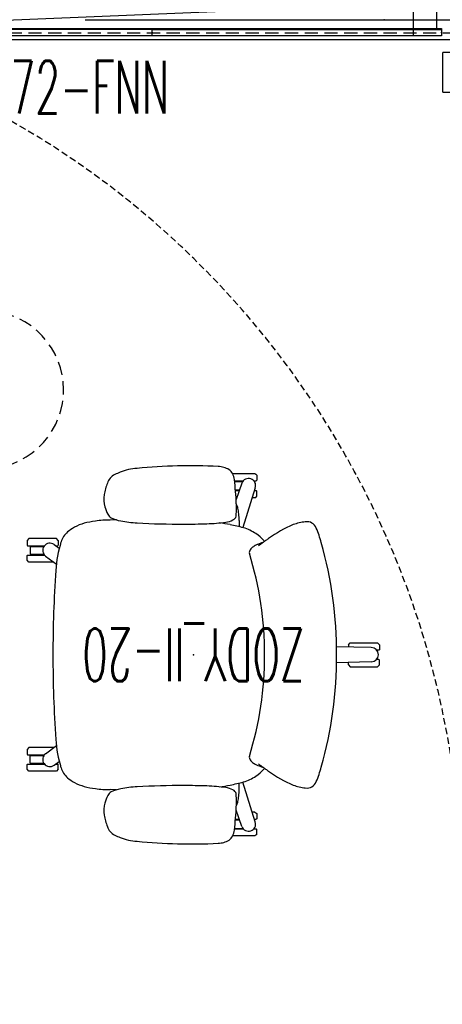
# Model space of a CAD drawing. Header units: inches. Extents: x -44 to 557, y -127 to 150.
# Tile 5 of 250: x 53 to 85, y -62 to 13. Entities that reach past the tile are written whole.
import ezdxf
from ezdxf.enums import TextEntityAlignment as Align

# ---------------------------------------------------------------- set-up
doc = ezdxf.new("R2010")
doc.units = ezdxf.units.IN
doc.header["$MEASUREMENT"] = 0
doc.linetypes.add('DASHEDX2', pattern=[1.5, 1, -0.5])
for name, color, linetype in [('A-FURN-P-COMP', 86, 'Continuous'), ('A-FURN-P-COMP-TEXT2', 86, 'Continuous'), ('A-FURN-P-PNLS', 5, 'Continuous'), ('A-FURN-P-PNLS-ACCESS', 4, 'Continuous'), ('A-FURN-P-PNLS-POWR', 230, 'Continuous'), ('A-FURN-P-PNLS-TEXT2', 5, 'Continuous'), ('A-FURN-P-PNLS-TEXT3', 4, 'Continuous'), ('A-FURN-P-PNLS-TEXT4', 4, 'Continuous'), ('A-FURN-P-SEAT', 12, 'Continuous'), ('A-FURN-P-SEAT-TEXT2', 12, 'Continuous'), ('A-FURN-P-TABLE', 3, 'Continuous'), ('A-FURN-P-TABLE-SWING', 3, 'Continuous'), ('A-FURN-P-TEXT_UTEXT', 7, 'Continuous'), ('A-FURN-P-WKSF-ACC', 202, 'Continuous'), ('PSATTR', 7, 'Continuous')]:
    doc.layers.add(name, color=color, linetype=linetype)
doc.styles.add('0', font='TXT.SHX')
doc.styles.add('CAD_FNT', font='TXT.SHX', dxfattribs={"width": 0.6})
doc.styles.add('PMSymText', font='txt.shx', dxfattribs={"width": 0.65})
doc.styles.get("Standard").update_dxf_attribs({"font": 'arial.ttf'})

# ---------------------------------------------------------------- blocks, each defined once
blk = doc.blocks.new('VZFF1-XX72-EBB-2D')
at = {"layer": 'A-FURN-P-PNLS'}
for p, q in [((0, 0), (0, 3)), ((0, 3), (72, 3)), ((72, 0), (72, 3)), ((0, 0), (72, 0))]:
    blk.add_line(p, q, dxfattribs=at)
for p in [(0, 3), (72, 3), (0, 0), (72, 0)]:
    blk.add_point(p, dxfattribs=at)
at = {"layer": 'A-FURN-P-PNLS-ACCESS'}
for p, q in [((4.496, 7), (-0.004, 7)), ((-0.004, 7), (-0.004, 4)), ((4.496, 7), (4.496, 4)), ((-0.004, 4), (4.496, 4)), ((2.246, 4), (2.246, 3)), ((69.754, -1), (69.754, 0)), ((67.504, -4), (67.504, -1)), ((72.004, -1), (67.504, -1)), ((72.004, -4), (72.004, -1)), ((67.504, -4), (72.004, -4))]:
    blk.add_line(p, q, dxfattribs=at)
at = {"layer": 'A-FURN-P-PNLS-POWR'}
for p, q in [((0, 1.5), (31.685, 1.5)), ((40.315, 1.5), (72, 1.5))]:
    blk.add_line(p, q, dxfattribs=at)
for p in [(8.95, 1.5), (63.05, 1.5)]:
    blk.add_point(p, dxfattribs=at)
at = {"layer": 'A-FURN-P-PNLS-TEXT2', "style": 'CAD_FNT', "width": 0.55, "flags": 8}
blk.add_attdef('ITEXT2', text='', height=6, dxfattribs=at).set_placement((36, 9.699), align=Align.MIDDLE_CENTER)
at = {"layer": 'A-FURN-P-PNLS-TEXT3', "style": 'CAD_FNT', "width": 0.55, "flags": 8}
blk.add_attdef('ITEXT3', text='', height=2.5, dxfattribs=at).set_placement((69.754, -2.5), align=Align.MIDDLE_CENTER)
at = {"layer": 'A-FURN-P-PNLS-TEXT4', "style": 'CAD_FNT', "width": 0.55, "flags": 8}
blk.add_attdef('ITEXT4', text='', height=2.5, rotation=180, dxfattribs=at).set_placement((2.246, 5.5), align=Align.MIDDLE_CENTER)
at = {"layer": 'A-FURN-P-TEXT_UTEXT', "style": 'PMSymText', "width": 0.65, "flags": 8}
for tag, p in [('PSUT1', (35.703, -10)), ('PSUT3', (35.703, -22))]:
    blk.add_attdef(tag, text='', height=4, dxfattribs=at).set_placement(p, align=Align.CENTER)
at = {"layer": 'A-FURN-P-TEXT_UTEXT', "style": 'PMSymText', "width": 0.65}
blk.add_attdef('PSUT2', text='', height=4, dxfattribs=at).set_placement((35.703, -16), align=Align.CENTER)
at = {"layer": 'PSATTR', "flags": 1}
for tag in ['PSON', 'PSMC', 'PSDH', 'PSPN', 'PSQT', 'PSEC', 'PST5', 'PST4', 'PST3', 'PST2', 'PST1']:
    blk.add_attdef(tag, text='', height=1, dxfattribs=at).set_placement((0, 0), align=Align.TOP_CENTER)
blk = doc.blocks.new('VZTI-XX72-NN-2D')
at = {"layer": 'A-FURN-P-PNLS', "linetype": 'DASHEDX2'}
blk.add_line((0, 0.5), (72, 0.5), dxfattribs=at)
at = {"layer": 'A-FURN-P-PNLS'}
for p in [(0, 0), (72, 0)]:
    blk.add_point(p, dxfattribs=at)
at = {"layer": 'A-FURN-P-PNLS-TEXT2', "style": 'CAD_FNT', "width": 0.55, "flags": 8}
blk.add_attdef('ITEXT2', text='', height=4, dxfattribs=at).set_placement((36, -1.625), align=Align.TOP_CENTER)
at = {"layer": 'A-FURN-P-TEXT_UTEXT', "style": 'PMSymText', "width": 0.65, "flags": 8}
for tag, p in [('PSUT1', (34.989, -11.626)), ('PSUT3', (34.989, -23.626))]:
    blk.add_attdef(tag, text='', height=4, dxfattribs=at).set_placement(p, align=Align.CENTER)
at = {"layer": 'A-FURN-P-TEXT_UTEXT', "style": 'PMSymText', "width": 0.65}
blk.add_attdef('PSUT2', text='', height=4, dxfattribs=at).set_placement((34.989, -17.626), align=Align.CENTER)
at = {"layer": 'PSATTR', "flags": 1}
for tag in ['PSON', 'PSMC', 'PSDH', 'PSPN', 'PSQT', 'PSEC', 'PST5', 'PST4', 'PST3', 'PST2', 'PST1']:
    blk.add_attdef(tag, text='', height=1, dxfattribs=at).set_placement((0, 0), align=Align.TOP_CENTER)
blk = doc.blocks.new('VZCC-0072-X-2D')
at = {"layer": 'A-FURN-P-PNLS'}
blk.add_line((72, 3), (0, 0), dxfattribs=at)
for p in [(0, 3), (72, 3), (0, 0), (72, 0)]:
    blk.add_point(p, dxfattribs=at)
at = {"layer": 'A-FURN-P-PNLS-TEXT2', "style": '0', "width": 0.55, "flags": 8}
blk.add_attdef('ITEXT2', text='', height=4, dxfattribs=at).set_placement((35.641, 10.508), align=Align.BOTTOM_CENTER)
at = {"layer": 'A-FURN-P-TEXT_UTEXT', "style": 'PMSymText', "width": 0.65, "flags": 8}
for tag, p in [('PSUT1', (34.989, -7.297)), ('PSUT3', (34.989, -19.297))]:
    blk.add_attdef(tag, text='', height=4, dxfattribs=at).set_placement(p, align=Align.CENTER)
at = {"layer": 'A-FURN-P-TEXT_UTEXT', "style": 'PMSymText', "width": 0.65}
blk.add_attdef('PSUT2', text='', height=4, dxfattribs=at).set_placement((34.989, -13.297), align=Align.CENTER)
at = {"layer": 'PSATTR', "flags": 1}
for tag in ['PSON', 'PSMC', 'PSDH', 'PSPN', 'PSQT', 'PSEC', 'PST5', 'PST4', 'PST3', 'PST2', 'PST1']:
    blk.add_attdef(tag, text='', height=1, dxfattribs=at).set_placement((0, 0), align=Align.TOP_CENTER)
blk = doc.blocks.new('STUC-XX72-PNZ-2D')
at = {"layer": 'A-FURN-P-WKSF-ACC'}
for p, q in [((6.763, -0.264), (65.237, -0.264)), ((6.763, -2.736), (6.763, -0.264)), ((65.237, -0.264), (65.237, -2.736)), ((4.597, -0.753), (67.403, -0.753)), ((4.597, -0.842), (4.597, -0.753)), ((67.403, -0.842), (4.597, -0.842)), ((4.974, -0.842), (4.974, -2.158)), ((67.026, -0.842), (67.026, -2.158)), ((67.403, -0.753), (67.403, -0.842)), ((4.597, -2.158), (67.403, -2.158)), ((4.597, -2.247), (4.597, -2.158)), ((67.403, -2.158), (67.403, -2.247)), ((67.403, -2.247), (4.597, -2.247)), ((65.237, -2.736), (6.763, -2.736))]:
    blk.add_line(p, q, dxfattribs=at)
at = {"layer": 'A-FURN-P-WKSF-ACC', "linetype": 'DASHEDX2'}
for p in [(0, 0), (72, 0), (0, -3), (72, -3)]:
    blk.add_point(p, dxfattribs=at)
at = {"layer": 'A-FURN-P-COMP-TEXT2', "style": '0', "width": 0.55, "flags": 8}
blk.add_attdef('ITEXT2', text='', height=4, dxfattribs=at).set_placement((29.623, -5.658), align=Align.MIDDLE_CENTER)
at = {"layer": 'A-FURN-P-TEXT_UTEXT', "style": 'PMSymText', "width": 0.65, "flags": 8}
for tag, p in [('PSUT1', (34.991, -13.738)), ('PSUT3', (34.991, -25.738))]:
    blk.add_attdef(tag, text='', height=4, dxfattribs=at).set_placement(p, align=Align.CENTER)
at = {"layer": 'A-FURN-P-TEXT_UTEXT', "style": 'PMSymText', "width": 0.65}
blk.add_attdef('PSUT2', text='', height=4, dxfattribs=at).set_placement((34.991, -19.738), align=Align.CENTER)
at = {"layer": 'PSATTR', "flags": 1}
for tag in ['PSON', 'PSMC', 'PSDH', 'PSPN', 'PSQT', 'PSEC', 'PST5', 'PST4', 'PST3', 'PST2', 'PST1']:
    blk.add_attdef(tag, text='', height=1, dxfattribs=at).set_placement((0, 0), align=Align.TOP_CENTER)
blk = doc.blocks.new('ATWT-0254-ZRN-2D')
at = {"layer": 'A-FURN-P-TABLE-SWING', "linetype": 'DASHEDX2', "ltscale": 0.5}
blk.add_arc((1.31, -2.357), 67.628, 24.19884, 247.14298, dxfattribs=at)
at = {"layer": 'A-FURN-P-TEXT_UTEXT', "style": 'PMSymText', "width": 0.65, "flags": 8}
for tag, p in [('PSUT1', (0.13, -70.68)), ('PSUT3', (0.13, -82.68))]:
    blk.add_attdef(tag, text='', height=4, dxfattribs=at).set_placement(p, align=Align.CENTER)
at = {"layer": 'A-FURN-P-TEXT_UTEXT', "style": 'PMSymText', "width": 0.65}
blk.add_attdef('PSUT2', text='', height=4, dxfattribs=at).set_placement((0.13, -76.68), align=Align.CENTER)
at = {"layer": 'PSATTR', "flags": 1}
for tag in ['PSON', 'PSMC', 'PSDH', 'PSPN', 'PSQT', 'PSEC', 'PST5', 'PST4', 'PST3', 'PST2', 'PST1']:
    blk.add_attdef(tag, text='', height=1, dxfattribs=at).set_placement((0, 0), align=Align.TOP_CENTER)
blk = doc.blocks.new('ATTR-1301-L-2D')
at = {"layer": 'A-FURN-P-TABLE', "linetype": 'DASHEDX2'}
for p, q in [((-0.76, 0.1), (-0.76, -1.123)), ((1.304, 0.1), (1.304, -1.13))]:
    blk.add_line(p, q, dxfattribs=at)
for centre, radius, start, end in [((0.272, 0.1), 1.032, 0, 180), ((0.25, -7.033), 5.996, 99.69736, 79.87611)]:
    blk.add_arc(centre, radius, start, end, dxfattribs=at)
at = {"layer": 'A-FURN-P-TEXT_UTEXT', "style": 'PMSymText', "width": 0.65, "flags": 8}
for tag, p in [('PSUT1', (0.25, -19.029)), ('PSUT3', (0.25, -31.029))]:
    blk.add_attdef(tag, text='', height=4, dxfattribs=at).set_placement(p, align=Align.CENTER)
at = {"layer": 'A-FURN-P-TEXT_UTEXT', "style": 'PMSymText', "width": 0.65}
blk.add_attdef('PSUT2', text='', height=4, dxfattribs=at).set_placement((0.25, -25.029), align=Align.CENTER)
at = {"layer": 'PSATTR', "flags": 1}
for tag in ['PSON', 'PSMC', 'PSDH', 'PSPN', 'PSQT', 'PSEC', 'PST5', 'PST4', 'PST3', 'PST2', 'PST1']:
    blk.add_attdef(tag, text='', height=1, dxfattribs=at).set_placement((0, 0), align=Align.TOP_CENTER)
blk = doc.blocks.new('ATTM-2230-NH-2D')
at = {"layer": 'A-FURN-P-COMP'}
for p, q in [((0, 0.235), (22, 0.235)), ((0, -0.235), (0, 0.235)), ((22, 0.235), (22, -0.235)), ((22, -0.235), (0, -0.235))]:
    blk.add_line(p, q, dxfattribs=at)
for p in [(0, 0), (22, 0)]:
    blk.add_point(p, dxfattribs=at)
at = {"layer": 'A-FURN-P-TEXT_UTEXT', "style": 'PMSymText', "width": 0.65, "flags": 8}
for tag, p in [('PSUT1', (9.993, -12.277)), ('PSUT3', (9.993, -24.277))]:
    blk.add_attdef(tag, text='', height=4, dxfattribs=at).set_placement(p, align=Align.CENTER)
at = {"layer": 'A-FURN-P-TEXT_UTEXT', "style": 'PMSymText', "width": 0.65}
blk.add_attdef('PSUT2', text='', height=4, dxfattribs=at).set_placement((9.993, -18.277), align=Align.CENTER)
at = {"layer": 'PSATTR', "flags": 1}
for tag in ['PSON', 'PSMC', 'PSDH', 'PSPN', 'PSQT', 'PSEC', 'PST5', 'PST4', 'PST3', 'PST2', 'PST1']:
    blk.add_attdef(tag, text='', height=1, dxfattribs=at).set_placement((0, 0), align=Align.TOP_CENTER)
blk = doc.blocks.new('S2T-XX-ARM47-2D')
at = {"layer": 'A-FURN-P-SEAT'}
for p, q in [((-4.8, 13.639), (-4.659, 13.745)), ((-4.8, 13.639), (-4.8, 13.256)), ((-4.659, 13.745), (-2.972, 13.745)), ((-4.8, 13.256), (-4.76, 13.216)), ((-4.575, 13.216), (-4.76, 13.216)), ((-4.608, 13.176), (-4.632, 13.176)), ((-4.632, 13.176), (-4.632, 13.142)), ((-3.109, 13.216), (-3.778, 13.216)), ((-3.114, 13.176), (-3.744, 13.176)), ((-3.666, 13.029), (-3.233, 11.786)), ((-4.8, 12.442), (-4.76, 12.482)), ((-4.8, 12.059), (-4.8, 12.442)), ((-4.659, 11.934), (-4.8, 12.059)), ((-4.626, 12.482), (-4.76, 12.482)), ((-4.691, 12.689), (-3.736, 9.662)), ((-3.181, 12.522), (-3.489, 12.522)), ((-3.184, 12.482), (-3.475, 12.482)), ((-4.659, 11.934), (-4.453, 11.934)), ((-3.285, 11.934), (-3.225, 11.934)), ((-3.457, 10.214), (-3.454, 9.736)), ((5.868, 10.254), (6.354, 10.234)), ((10.613, 8.38), (10.213, 8.094)), ((10.294, 8.691), (10.434, 8.841)), ((10.294, 8.691), (10.294, 8.33)), ((10.294, 8.33), (10.334, 8.29)), ((10.486, 8.29), (10.334, 8.29)), ((10.434, 8.841), (12.516, 8.841)), ((12.616, 8.29), (11.346, 8.29)), ((12.425, 8.236), (11.386, 8.236)), ((12.425, 8.236), (12.425, 7.635)), ((12.516, 8.841), (12.656, 8.691)), ((12.656, 8.33), (12.616, 8.29)), ((12.656, 8.691), (12.656, 8.33)), ((11.259, 7.504), (10.436, 6.888)), ((12.616, 7.581), (11.342, 7.581)), ((12.425, 7.635), (11.383, 7.635)), ((12.656, 7.541), (12.616, 7.581)), ((12.656, 7.18), (12.656, 7.541)), ((10.626, 7.03), (12.516, 7.03)), ((12.516, 7.03), (12.656, 7.18)), ((-13.988, 0.908), (-14.128, 0.758)), ((-14.128, 0.758), (-14.128, 0.394)), ((-11.906, 0.903), (-13.988, 0.908)), ((-11.766, 0.753), (-11.906, 0.903)), ((-11.766, 0.753), (-11.766, 0.589)), ((-14.128, 0.394), (-14.088, 0.354)), ((-14.088, 0.354), (-13.904, 0.354)), ((-13.96, 0.315), (-13.941, 0.315)), ((-13.96, 0.315), (-13.96, 0.288)), ((-13.504, 0.535), (-10.866, 0.617)), ((-14.128, -0.394), (-14.088, -0.354)), ((-14.128, -0.758), (-14.128, -0.394)), ((-14.088, -0.354), (-13.904, -0.354)), ((-13.504, -0.554), (-10.866, -0.62)), ((-11.766, -0.753), (-11.766, -0.598)), ((-13.988, -0.908), (-14.128, -0.758)), ((-11.906, -0.903), (-13.988, -0.908)), ((-11.766, -0.753), (-11.906, -0.903)), ((11.259, -7.504), (10.436, -6.888)), ((10.626, -7.03), (12.516, -7.03)), ((12.516, -7.03), (12.656, -7.18)), ((12.656, -7.18), (12.656, -7.541)), ((10.613, -8.38), (10.213, -8.094)), ((12.616, -7.581), (11.342, -7.581)), ((12.425, -7.635), (11.383, -7.635)), ((12.425, -8.236), (12.425, -7.635)), ((12.656, -7.541), (12.616, -7.581)), ((10.294, -8.33), (10.334, -8.29)), ((10.294, -8.691), (10.294, -8.33)), ((10.294, -8.691), (10.434, -8.841)), ((10.486, -8.29), (10.334, -8.29)), ((10.434, -8.841), (12.516, -8.841)), ((12.616, -8.29), (11.346, -8.29)), ((12.425, -8.236), (11.386, -8.236)), ((12.516, -8.841), (12.656, -8.691)), ((12.656, -8.33), (12.616, -8.29)), ((12.656, -8.691), (12.656, -8.33)), ((-4.691, -12.689), (-3.736, -9.662)), ((-3.457, -10.214), (-3.454, -9.736)), ((5.868, -10.254), (6.354, -10.234)), ((-4.659, -11.934), (-4.8, -12.059)), ((-4.659, -11.934), (-4.453, -11.934)), ((-3.666, -13.029), (-3.233, -11.786)), ((-3.238, -11.934), (-3.225, -11.934)), ((-4.8, -12.059), (-4.8, -12.442)), ((-4.8, -12.442), (-4.76, -12.482)), ((-4.626, -12.482), (-4.76, -12.482)), ((-3.181, -12.522), (-3.489, -12.522)), ((-3.184, -12.482), (-3.475, -12.482)), ((-4.8, -13.256), (-4.76, -13.216)), ((-4.8, -13.639), (-4.8, -13.256)), ((-4.575, -13.216), (-4.76, -13.216)), ((-4.632, -13.176), (-4.632, -13.142)), ((-4.608, -13.176), (-4.632, -13.176)), ((-3.109, -13.216), (-3.778, -13.216)), ((-3.114, -13.176), (-3.744, -13.176)), ((-4.8, -13.639), (-4.659, -13.745)), ((-4.659, -13.745), (-2.972, -13.745))]:
    blk.add_line(p, q, dxfattribs=at)
for centre, radius, start, end in [((-1.926, 12.874), 1.415, 105.56026, 122.96233), ((-1.762, 12.286), 2.025, 92.9232, 105.56026), ((0.199, -26.113), 40.475, 84.17891, 92.9232), ((-1.694, 13.138), 1.414, 154.38639, 173.00599), ((-2.279, 13.419), 0.765, 122.96233, 154.38639), ((4.118, 10.236), 3.921, 68.02303, 87.28412), ((1.911, 5.065), 9.543, 64.68784, 67.35355), ((5.547, 12.753), 1.038, 39.32657, 64.68784), ((-4.176, 12.852), 0.54, 19.19273, 197.52851), ((19.638, 10.521), 22.906, 173.00599, 177.5478), ((5.389, 12.623), 1.243, 20.1175, 39.32657), ((1.21, 11.093), 5.693, 10.87396, 20.1175), ((4.968, 11.815), 1.866, 342.43079, 10.87396), ((-2.685, 11.038), 0.693, 150.79162, 171.51802), ((-2.193, 10.763), 1.256, 147.24432, 150.79162), ((4.601, 11.165), 7.855, 177.5478, 179.67998), ((2.277, 12.667), 4.69, 334.9977, 342.43079), ((0.037, 10.272), 3.494, 172.68577, 180.9528), ((17.384, 8.045), 20.984, 171.51802, 172.68577), ((7.783, 11.148), 11.038, 179.67998, 183.19227), ((-2.755, 10.692), 0.507, 198.38353, 241.93481), ((5.984, 10.938), 0.599, 298.25288, 334.9977), ((-8.597, 9.328), 0.787, 82.01914, 157.75363), ((-9.187, 5.114), 5.042, 71.30032, 82.01914), ((-11.887, -0.001), 10.791, 54.99878, 66.42287), ((-0.518, -2.008), 12.105, 100.71746, 105.67693), ((-2.203, 11.871), 1.808, 244.06995, 262.455), ((0.841, -9.191), 19.417, 98.29134, 100.71746), ((-0.463, 25.011), 15.063, 262.455, 267.89587), ((0.773, 58.646), 48.721, 267.89587, 269.97909), ((0.779, 73.918), 63.993, 269.97909, 273.14587), ((3.765, 19.59), 9.583, 273.14587, 280.66704), ((4.985, 13.112), 2.991, 280.66704, 295.39705), ((6.359, 2.04), 8.195, 82.24154, 90.03475), ((6.502, 3.092), 7.132, 75.26943, 82.24154), ((7.497, 6.876), 3.22, 60.86178, 75.26943), ((-0.008, 5.757), 10.088, 157.45065, 164.0728), ((-3.408, 7.137), 2.462, 122.64001, 141.21521), ((-2.494, 5.709), 4.158, 115.43643, 122.64001), ((-2.958, 6.685), 3.077, 105.67693, 115.43643), ((7.466, 6.82), 3.284, 49.86188, 60.86178), ((8.556, 8.113), 1.593, 16.79689, 49.86188), ((19.901, 0.155), 30.77, 164.21528, 180.28862), ((-11.957, -0.101), 10.913, 53.54868, 54.99878), ((14.365, 35.535), 33.391, 233.54868, 233.98633), ((-1.565, 5.694), 4.803, 141.56863, 142.6171), ((-7.187, 2.399), 6.423, 68.87145, 72.64784), ((-21.518, -13.828), 27.637, 53.12154, 53.98633), ((-5.419, 6.975), 1.517, 60.37057, 68.87145), ((-5.427, 6.961), 1.533, 49.30439, 60.37057), ((0.419, 5.657), 10.093, 4.32604, 16.79689), ((10.93, 7.938), 0.544, 306.46064, 125.65436), ((20.897, 0), 26.296, 162.94383, 197.05617), ((-4.846, 7.636), 0.643, 32.41335, 49.30439), ((-4.898, 7.604), 0.703, 20.10606, 32.41335), ((-4.403, 7.785), 0.177, 335.90821, 20.10606), ((-88.303, -0.088), 99, 0.0507, 3.76782), ((-13.504, -0.01), 0.544, 90, 270), ((19.901, -0.155), 30.77, 179.71138, 195.78472), ((-88.303, 0.088), 99, 356.23218, 359.9493), ((0.419, -5.657), 10.093, 343.20311, 355.67396), ((-5.427, -6.961), 1.533, 299.62943, 310.69561), ((-4.846, -7.636), 0.643, 310.69561, 327.58665), ((-4.898, -7.604), 0.703, 327.58665, 339.89394), ((-4.403, -7.785), 0.177, 339.89394, 24.09179), ((10.93, -7.938), 0.544, 234.34564, 53.53936), ((-0.008, -5.757), 10.088, 195.9272, 202.54935), ((-11.887, 0.001), 10.791, 293.57713, 305.00122), ((-11.957, 0.101), 10.913, 305.00122, 306.45132), ((14.365, -35.535), 33.391, 126.01367, 126.45132), ((-1.565, -5.694), 4.803, 217.3829, 218.43137), ((-3.408, -7.137), 2.462, 218.78479, 237.35999), ((-7.187, -2.399), 6.423, 287.35216, 291.12855), ((-21.518, 13.828), 27.637, 306.01367, 306.87846), ((-5.419, -6.975), 1.517, 291.12855, 299.62943), ((8.556, -8.113), 1.593, 310.13812, 343.20311), ((-8.597, -9.328), 0.787, 202.24637, 277.98086), ((-2.494, -5.709), 4.158, 237.35999, 244.56357), ((-2.958, -6.685), 3.077, 244.56357, 254.32307), ((-0.518, 2.008), 12.105, 254.32307, 259.28254), ((7.497, -6.876), 3.22, 284.73057, 299.13822), ((7.466, -6.82), 3.284, 299.13822, 310.13812), ((-9.187, -5.114), 5.042, 277.98086, 288.69968), ((0.037, -10.272), 3.494, 179.0472, 187.31423), ((-2.755, -10.692), 0.507, 118.06519, 161.61647), ((-2.203, -11.871), 1.808, 97.545, 115.93005), ((0.841, 9.191), 19.417, 259.28254, 261.70866), ((-0.463, -25.011), 15.063, 92.10413, 97.545), ((0.773, -58.646), 48.721, 90.02091, 92.10413), ((0.779, -73.918), 63.993, 86.85413, 90.02091), ((3.765, -19.59), 9.583, 79.33296, 86.85413), ((4.985, -13.112), 2.991, 64.60295, 79.33296), ((5.984, -10.938), 0.599, 25.0023, 61.74712), ((6.359, -2.04), 8.195, 269.96525, 277.75846), ((6.502, -3.092), 7.132, 277.75846, 284.73057), ((17.384, -8.045), 20.984, 187.31423, 188.48198), ((-2.685, -11.038), 0.693, 188.48198, 209.20838), ((7.783, -11.148), 11.038, 176.80773, 180.32002), ((4.601, -11.165), 7.855, 180.32002, 182.4522), ((2.277, -12.667), 4.69, 17.56921, 25.0023), ((-2.193, -10.763), 1.256, 209.20838, 212.75568), ((19.638, -10.521), 22.906, 182.4522, 186.99401), ((4.968, -11.815), 1.866, 349.12604, 17.56921), ((-4.176, -12.852), 0.54, 162.47149, 340.80727), ((1.21, -11.093), 5.693, 339.8825, 349.12604), ((-1.694, -13.138), 1.414, 186.99401, 205.61361), ((5.547, -12.753), 1.038, 295.31216, 320.67343), ((5.389, -12.623), 1.243, 320.67343, 339.8825), ((-2.279, -13.419), 0.765, 205.61361, 237.03767), ((-1.926, -12.874), 1.415, 237.03767, 254.43974), ((0.199, 26.113), 40.475, 267.0768, 275.82109), ((4.118, -10.236), 3.921, 272.71588, 291.97697), ((1.911, -5.065), 9.543, 292.64645, 295.31216), ((-1.762, -12.286), 2.025, 254.43974, 267.0768)]:
    blk.add_arc(centre, radius, start, end, dxfattribs=at)
blk.add_point((0, 0), dxfattribs=at)
at = {"layer": 'A-FURN-P-SEAT-TEXT2', "style": '0', "width": 0.55, "flags": 8}
blk.add_attdef('ITEXT2', text='', height=4, dxfattribs=at).set_placement((0, 0), align=Align.MIDDLE_CENTER)
at = {"layer": 'A-FURN-P-TEXT_UTEXT', "style": 'PMSymText', "width": 0.65, "flags": 8}
for tag, p in [('PSUT1', (-0.736, -20.363)), ('PSUT3', (-0.736, -32.363))]:
    blk.add_attdef(tag, text='', height=4, dxfattribs=at).set_placement(p, align=Align.CENTER)
at = {"layer": 'A-FURN-P-TEXT_UTEXT', "style": 'PMSymText', "width": 0.65}
blk.add_attdef('PSUT2', text='', height=4, dxfattribs=at).set_placement((-0.736, -26.363), align=Align.CENTER)
at = {"layer": 'PSATTR', "flags": 1}
for tag in ['PSON', 'PSMC', 'PSDH', 'PSPN', 'PSQT', 'PSEC', 'PST5', 'PST4', 'PST3', 'PST2', 'PST1']:
    blk.add_attdef(tag, text='', height=1, dxfattribs=at).set_placement((0, 0), align=Align.TOP_CENTER)

msp = doc.modelspace()

# ---------------------------------------------------------------- block references
ref = msp.add_blockref('VZCC-0072-X-2D', (17.3, 11.433))
ref.add_attrib('ITEXT2', 'TOP CAP', dxfattribs={"layer": 'A-FURN-P-PNLS-TEXT2', "height": 4, "style": '0', "width": 0.55}).set_placement((52.941, 21.941), align=Align.BOTTOM_CENTER)
ref = msp.add_blockref('VZFF1-XX72-EBB-2D', (17.3, 11.433))
ref.add_attrib('ITEXT4', 'RB', dxfattribs={"layer": 'A-FURN-P-PNLS-TEXT4', "height": 2.5, "rotation": 180, "style": 'CAD_FNT', "width": 0.55}).set_placement((19.545, 16.933), align=Align.MIDDLE_CENTER)
ref.add_attrib('ITEXT3', 'RB', dxfattribs={"layer": 'A-FURN-P-PNLS-TEXT3', "height": 2.5, "style": 'CAD_FNT', "width": 0.55}).set_placement((87.054, 8.933), align=Align.MIDDLE_CENTER)
ref.add_attrib('ITEXT2', '26/72', dxfattribs={"layer": 'A-FURN-P-PNLS-TEXT2', "height": 6, "style": 'CAD_FNT', "width": 0.55}).set_placement((53.3, 21.132), align=Align.MIDDLE_CENTER)
ref = msp.add_blockref('STUC-XX72-PNZ-2D', (17.3, 14.433))
ref.add_attrib('ITEXT2', '13H', dxfattribs={"layer": 'A-FURN-P-COMP-TEXT2', "height": 4, "style": '0', "width": 0.55}).set_placement((46.922, 8.775), align=Align.MIDDLE_CENTER)
for name, p, rotation in [('ATWT-0254-ZRN-2D', (20.976, -52.281), 270), ('ATTM-2230-NH-2D', (84.703, 11.951), 180), ('ATTR-1301-L-2D', (44.576, -19.695), 127.9354598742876)]:
    msp.add_blockref(name, p, dxfattribs=dict(rotation=rotation))
ref = msp.add_blockref('VZTI-XX72-NN-2D', (17.3, 11.433))
ref.add_attrib('ITEXT2', 'TL-1672-FNN', dxfattribs={"layer": 'A-FURN-P-PNLS-TEXT2', "height": 4, "style": 'CAD_FNT', "width": 0.55}).set_placement((53.3, 9.808), align=Align.TOP_CENTER)
ref = msp.add_blockref('S2T-XX-ARM47-2D', (65.854, -35.302), dxfattribs=dict(rotation=180))
ref.add_attrib('ITEXT2', 'ZODY_II-20', dxfattribs={"layer": 'A-FURN-P-SEAT-TEXT2', "height": 4, "rotation": 180, "style": '0', "width": 0.55}).set_placement((65.854, -35.302), align=Align.MIDDLE_CENTER)

doc.saveas('drawing.dxf')
